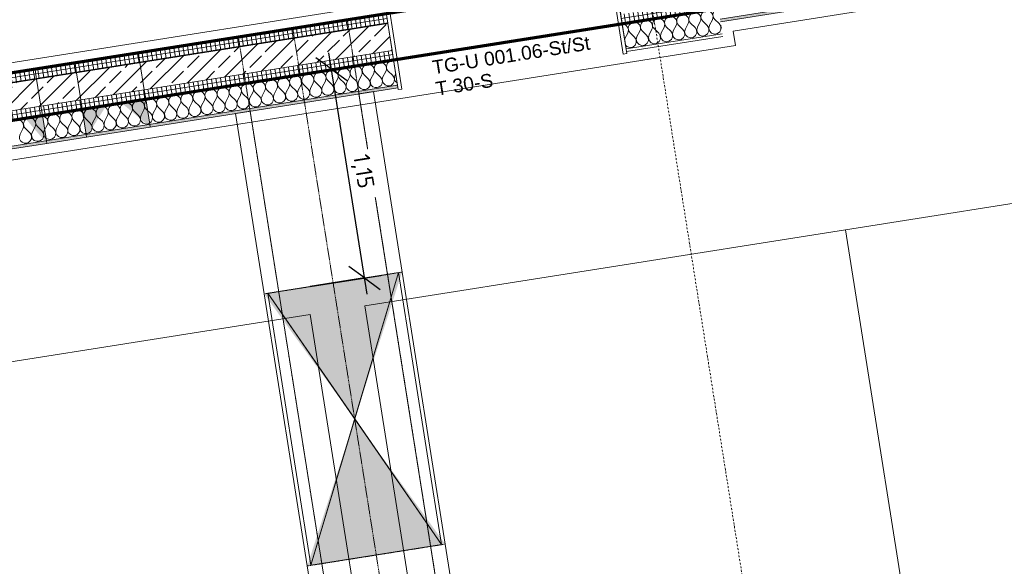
# Model space of a CAD drawing. Header units: millimetres. Extents: x 1523 to 74423, y -42059 to 10268.
# Tile 62 of 77: x 55387 to 60747, y -22700 to -19723. Entities that reach past the tile are written whole.
import ezdxf

# ---------------------------------------------------------------- set-up
doc = ezdxf.new("R2010")
doc.units = ezdxf.units.MM
for name, pattern in [('CAx_nichtHalbton', [20001.0584, 10000, -0.5292, 10000, -0.5292]), ('IMPORT-STRICHPUNKT _7_', [20, 10, -5, 0, -5]), ('IMPORT-VERDECKT _8_', [7.5, 5, -2.5]), ('Verdeckt 2x', [3.572, 2.3813, -1.1907])]:
    doc.linetypes.add(name, pattern=pattern)
for name, color, linetype, lineweight, true_color in [('50 A--Möblierung', 7, 'Continuous', 13, 0x656565), ('90 A--Achsraster _1_50_', 7, 'IMPORT-STRICHPUNKT _7_', 13, 0x656565), ('97 A--Etiketten _ Deckensprung', 7, 'Continuous', 13, 0x656565), ('AD', 1, 'Continuous', 13, 0xff0000), ('Neubau_10 A--Wand innen _tragend_', 7, 'Continuous', 13, 0x656565), ('Neubau_10 VSI--Wärmeschutz _veritkal_', 7, 'Continuous', 13, 0x656565), ('Neubau_20 A--Gründungsbelag', 7, 'Continuous', 13, 0x656565), ('Neubau_20 A--Träger _ Deckenkonstruktion', 7, 'IMPORT-VERDECKT _8_', 13, 0x656565), ('Sockelbeschichtung Sprühnebel', 7, 'Continuous', 13, 0x656565), ('Xref_706_5_--_ÜP_-1_000_16_Übersichtsplan UG_IFC 2025_01_13_dwg', 7, 'Continuous', 13, 0x767676), ('XX', 7, 'Continuous', 18, 0x804040)]:
    doc.layers.add(name, color=color, linetype=linetype, lineweight=lineweight, true_color=true_color)
for name, color, linetype, lineweight in [('AD_Detail', 7, 'Continuous', 13), ('Ax-50_BM-Bem', 7, 'Continuous', 9), ('Ax_BM-Bem', 7, 'Continuous', 9), ('GB_HLS-OBJ', 7, 'Continuous', 18)]:
    doc.layers.add(name, color=color, linetype=linetype, lineweight=lineweight)
doc.styles.add('Arial', font='arial.ttf', dxfattribs={"height": 75})
doc.styles.add('ISOCPEUR_2', font='isocpeur.ttf', dxfattribs={"height": 90})
doc.dimstyles.new('KI_1_8_mm_Isocpeur__cm_m__Aufrundung_auf_5_mm_ELT_Gesamtbemaßung_1', dxfattribs={"dimscale": 304.8, "dimtxt": 89.638306, "dimasz": 0.492126, "dimexe": 0.295276, "dimexo": 0.0625, "dimgap": 0.049213, "dimtad": 1, "dimlfac": 0.001, "dimrnd": 0.005, "dimzin": 0, "dimdsep": 46, "dimtxsty": 'ISOCPEUR_2', "dimblk1": 'OBLIQUE', "dimblk2": 'OBLIQUE', "dimsah": 1, "dimcen": 0.09, "dimdle": 0.295276, "dimadec": 0, "dimazin": 0, "dimtfac": 1, "dimtdec": 4, "dimtix": 1, "dimtmove": 0, "dimatfit": 3, "dimfxl": 0.984252, "dimfxlon": 1, "dimtvp": 1, "dimtfill": 1, "dimtolj": 1, "dimtzin": 0, "dimlwd": 25, "dimlwe": 25, "dimarcsym": 2})
pattern_1 = [(86.336, (0, 0), (-86.42598, 5.53439), [0, -50]), (86.336, (-41.615, 27.72), (-86.42598, 5.53439), [0, -50])]
pattern_2 = [(95.336, (0, 0), (24.8916616, 2.324905), []), (185.336, (0, 0), (-2.324905, 24.8916616), [])]

# ---------------------------------------------------------------- blocks, each defined once
blk = doc.blocks.new('SuD_WD_RB Allgemein - SuD_WD_RB Allgemein-38426186-SuD_-1UG gesamt Plot  - Blatt 1')
at = {"layer": 'AD', "lineweight": 18}
blk.add_hatch(color=256, dxfattribs=at).paths.add_polyline_path([(-360, 0), (-720.1, -750), (0, -750), (-178.5, -378.1)])
at = {"layer": 'AD_Detail', "lineweight": 18, "true_color": 0xff0000}
blk.add_hatch(color=1, dxfattribs=at).paths.add_polyline_path([(0, 750), (-720.1, 750), (-360, 0)])
at = {"layer": 'AD', "color": 7}
for p, q in [((-720.1, -750), (0, 750)), ((-720.1, 750), (0, -750)), ((-720.1, -750), (-720.1, 750)), ((-720.1, 750), (0, 750)), ((0, 750), (0, -750)), ((0, -750), (-720.1, -750))]:
    blk.add_line(p, q, dxfattribs=at)
at = {"layer": 'AD_Detail'}
for p, q in [((0, 750), (-720.1, 750)), ((-720.1, 750), (-360, 0)), ((-360, 0), (0, 750)), ((-360, 0), (-720.1, -750)), ((0, -750), (-360, 0)), ((-720.1, -750), (0, -750))]:
    blk.add_line(p, q, dxfattribs=at)
blk = doc.blocks.new('Xref_706_5_--_ÜP_-1_000_11_Übersichtsplan UG_IFC 2024_09_30_dwg__X303-41959873-SuD_-1UG gesamt Plot  - Blatt 1')
at = {"layer": 'Neubau_10 A--Wand innen _tragend_', "color": 9, "true_color": 0xcbcbcb}
for p, q in [((12086.8, -72656.1), (12061.1, -72677.3)), ((12086.2, -72642.8), (12079.6, -72638.3)), ((12089.3, -72709.4), (12061.7, -72690.7)), ((12089.9, -72722.7), (12064.2, -72743.9)), ((12092.4, -72776), (12064.8, -72757.2)), ((12093, -72789.3), (12067.3, -72810.5)), ((12095.5, -72842.6), (12067.9, -72823.8)), ((12096.1, -72855.9), (12070.4, -72877.1)), ((12098.6, -72909.2), (12071, -72890.4)), ((12099.2, -72922.5), (12073.5, -72943.7)), ((12101.7, -72975.8), (12074.1, -72957)), ((12102.3, -72989.1), (12076.6, -73010.3)), ((12104.8, -73042.4), (12077.2, -73023.6)), ((12105.4, -73055.7), (12079.7, -73076.9)), ((12107.9, -73109), (12080.3, -73090.2)), ((12108.5, -73122.3), (12082.8, -73143.5)), ((12111, -73175.5), (12083.4, -73156.8)), ((12111.6, -73188.9), (12085.9, -73210.1)), ((12114.1, -73242.1), (12086.5, -73223.4)), ((12114.7, -73255.5), (12089, -73276.7)), ((12117.2, -73308.7), (12089.6, -73290)), ((12117.8, -73322.1), (12092.1, -73343.3)), ((12120.3, -73375.3), (12092.8, -73356.6)), ((12120.9, -73388.7), (12095.2, -73409.9)), ((12123.4, -73441.9), (12095.9, -73423.2)), ((12124, -73455.2), (12098.3, -73476.5)), ((12126.5, -73508.5), (12099, -73489.8)), ((12127.1, -73521.8), (12101.4, -73543.1)), ((12129.6, -73575.1), (12102.1, -73556.4)), ((12130.3, -73588.4), (12104.5, -73609.7)), ((12132.7, -73641.7), (12105.2, -73623)), ((12133.4, -73655), (12107.6, -73676.2)), ((12135.8, -73708.3), (12108.3, -73689.6)), ((12136.5, -73721.6), (12110.8, -73742.8)), ((12138.9, -73774.9), (12111.4, -73756.2)), ((12139.6, -73788.2), (12113.9, -73809.4)), ((12142, -73841.5), (12114.5, -73822.8)), ((12142.7, -73854.8), (12117, -73876)), ((12145.1, -73908.1), (12117.6, -73889.3)), ((12145.8, -73921.4), (12120.1, -73942.6)), ((12148.3, -73974.7), (12120.7, -73955.9)), ((12148.9, -73988), (12123.2, -74009.2)), ((12151.4, -74041.3), (12123.8, -74022.5)), ((12152, -74054.6), (12126.3, -74075.8)), ((12154.5, -74107.9), (12126.9, -74089.1)), ((12155.1, -74121.2), (12129.4, -74142.4)), ((12157.6, -74174.5), (12130, -74155.7)), ((12158.2, -74187.8), (12132.5, -74209)), ((12160.7, -74241.1), (12133.1, -74222.3)), ((12161.3, -74254.4), (12135.6, -74275.6)), ((12163.8, -74307.7), (12136.2, -74288.9)), ((12164.4, -74321), (12138.7, -74342.2)), ((12166.9, -74374.2), (12139.3, -74355.5)), ((12167.5, -74387.6), (12141.8, -74408.8)), ((12170, -74440.8), (12142.4, -74422.1)), ((12170.6, -74454.2), (12144.9, -74475.4)), ((12173.1, -74507.4), (12145.5, -74488.7)), ((12173.7, -74520.8), (12148, -74542)), ((12176.2, -74574), (12148.6, -74555.3)), ((12176.8, -74587.3), (12151.1, -74608.6)), ((12179.3, -74640.6), (12151.7, -74621.9)), ((12179.9, -74653.9), (12154.2, -74675.2)), ((12182.4, -74707.2), (12154.8, -74688.5))]:
    blk.add_line(p, q, dxfattribs=at)
for centre, start, end in [((12039.9, -72651.6), 162.589, 182.6681), ((12039.9, -72651.6), 182.6681, 309.538), ((12104.9, -72615.2), 235.7982, 321.6208), ((12108, -72681.8), 235.7982, 129.538), ((12043, -72718.2), 55.7982, 182.6681), ((12043, -72718.2), 182.6681, 309.538), ((12111.1, -72748.4), 235.7982, 129.538), ((12046.1, -72784.8), 55.7982, 182.6681), ((12046.1, -72784.8), 182.6681, 309.538), ((12114.2, -72815), 235.7982, 129.538), ((12049.2, -72851.4), 55.7982, 182.6681), ((12049.2, -72851.4), 182.6681, 309.538), ((12052.3, -72918), 55.7982, 182.6681), ((12117.3, -72881.6), 235.7982, 129.538), ((12052.3, -72918), 182.6681, 309.538), ((12120.4, -72948.2), 235.7982, 129.538), ((12055.4, -72984.6), 55.7982, 182.6681), ((12055.4, -72984.6), 182.6681, 309.538), ((12123.5, -73014.8), 235.7982, 129.538), ((12058.5, -73051.2), 55.7982, 182.6681), ((12058.5, -73051.2), 182.6681, 309.538), ((12126.6, -73081.4), 235.7982, 129.538), ((12061.6, -73117.8), 55.7982, 182.6681), ((12061.6, -73117.8), 182.6681, 309.538), ((12064.7, -73184.4), 55.7982, 182.6681), ((12129.7, -73148), 235.7982, 129.538), ((12064.7, -73184.4), 182.6681, 309.538), ((12067.8, -73251), 55.7982, 182.6681), ((12132.9, -73214.6), 235.7982, 129.538), ((12067.8, -73251), 182.6681, 309.538), ((12136, -73281.2), 235.7982, 129.538), ((12070.9, -73317.6), 55.7982, 182.6681), ((12070.9, -73317.6), 182.6681, 309.538), ((12139.1, -73347.8), 235.7982, 129.538), ((12074, -73384.2), 55.7982, 182.6681), ((12074, -73384.2), 182.6681, 309.538), ((12077.1, -73450.8), 55.7982, 182.6681), ((12142.2, -73414.4), 235.7982, 129.538), ((12077.1, -73450.8), 182.6681, 309.538), ((12080.2, -73517.4), 55.7982, 182.6681), ((12145.3, -73481), 235.7982, 129.538), ((12080.2, -73517.4), 182.6681, 309.538), ((12148.4, -73547.5), 235.7982, 129.538), ((12083.3, -73583.9), 55.7982, 182.6681), ((12083.3, -73583.9), 182.6681, 309.538), ((12151.5, -73614.1), 235.7982, 129.538), ((12086.4, -73650.5), 55.7982, 182.6681), ((12086.4, -73650.5), 182.6681, 309.538), ((12089.5, -73717.1), 55.7982, 182.6681), ((12154.6, -73680.7), 235.7982, 129.538), ((12089.5, -73717.1), 182.6681, 309.538), ((12092.6, -73783.7), 55.7982, 182.6681), ((12157.7, -73747.3), 235.7982, 129.538), ((12092.6, -73783.7), 182.6681, 309.538), ((12160.8, -73813.9), 235.7982, 129.538), ((12095.7, -73850.3), 55.7982, 182.6681), ((12095.7, -73850.3), 182.6681, 309.538), ((12163.9, -73880.5), 235.7982, 129.538), ((12098.8, -73916.9), 55.7982, 182.6681), ((12167, -73947.1), 235.7982, 129.538), ((12098.8, -73916.9), 182.6681, 309.538), ((12101.9, -73983.5), 55.7982, 182.6681), ((12101.9, -73983.5), 182.6681, 309.538), ((12105, -74050.1), 55.7982, 182.6681), ((12170.1, -74013.7), 235.7982, 129.538), ((12105, -74050.1), 182.6681, 309.538), ((12173.2, -74080.3), 235.7982, 129.538), ((12108.2, -74116.7), 55.7982, 182.6681), ((12108.2, -74116.7), 182.6681, 309.538), ((12176.3, -74146.9), 235.7982, 129.538), ((12111.3, -74183.3), 55.7982, 182.6681), ((12179.4, -74213.5), 235.7982, 129.538), ((12111.3, -74183.3), 182.6681, 309.538), ((12114.4, -74249.9), 55.7982, 182.6681), ((12114.4, -74249.9), 182.6681, 309.538), ((12117.5, -74316.5), 55.7982, 182.6681), ((12182.5, -74280.1), 235.7982, 129.538), ((12117.5, -74316.5), 182.6681, 309.538), ((12185.6, -74346.7), 235.7982, 129.538), ((12120.6, -74383.1), 55.7982, 182.6681), ((12120.6, -74383.1), 182.6681, 309.538), ((12188.7, -74413.3), 235.7982, 129.538), ((12123.7, -74449.7), 55.7982, 182.6681), ((12191.8, -74479.9), 235.7982, 129.538), ((12123.7, -74449.7), 182.6681, 309.538), ((12126.8, -74516.3), 55.7982, 182.6681), ((12126.8, -74516.3), 182.6681, 309.538), ((12129.9, -74582.9), 55.7982, 182.6681), ((12194.9, -74546.5), 235.7982, 129.538), ((12129.9, -74582.9), 182.6681, 309.538), ((12198, -74613.1), 235.7982, 129.538), ((12133, -74649.5), 55.7982, 182.6681), ((12133, -74649.5), 182.6681, 309.538), ((12201.1, -74679.7), 235.7982, 129.538), ((12136.1, -74716.1), 55.7982, 182.6681)]:
    blk.add_arc(centre, 33.3, start, end, dxfattribs=at)
blk = doc.blocks.new('Xref_706_5_--_ÜP_-1_000_11_Übersichtsplan UG_IFC 2024_09_30_dwg__X304-41959874-SuD_-1UG gesamt Plot  - Blatt 1')
at = {"layer": 'Neubau_10 A--Wand innen _tragend_', "color": 9, "true_color": 0xcbcbcb, "flags": 128}
for points in [[(11922.9, -70853.7), (11922.8, -70855.1), (11924.5, -70864.2), (11928.6, -70872.4), (11934.8, -70879.2), (11942.6, -70884.1), (11951.4, -70886.6), (11960.6, -70886.6), (11969.5, -70884.1), (11977.3, -70879.3)], [(11995.9, -71278.8), (11988.1, -71283.7), (11979.2, -71286.2), (11970, -71286.1), (11961.2, -71283.6), (11953.4, -71278.8), (11947.2, -71272), (11943.1, -71263.7), (11941.4, -71254.7), (11942.3, -71245.5), (11945.6, -71237), (11951.1, -71229.6), (11958.4, -71224.1), (11967, -71220.7), (11976.2, -71219.8), (11985.2, -71221.5), (11993.4, -71225.6), (12021, -71244.3), (12036.3, -71249.9), (12052.3, -71247.6), (12065.4, -71238), (12072.4, -71223.3), (12071.7, -71207.1), (12063.3, -71193.2), (12049.4, -71184.8), (12033.2, -71184.1), (12018.5, -71191), (11992.8, -71212.3), (11985, -71217.1), (11976.1, -71219.6), (11966.9, -71219.6), (11958.1, -71217), (11950.3, -71212.2), (11944.1, -71205.4), (11940, -71197.1), (11938.3, -71188.1), (11939.1, -71178.9), (11942.5, -71170.4), (11948, -71163), (11955.3, -71157.5), (11963.9, -71154.1), (11973, -71153.2), (11982.1, -71154.9), (11990.3, -71159), (12017.9, -71177.7), (12033.2, -71183.3), (12049.2, -71181), (12062.3, -71171.4), (12069.3, -71156.8), (12068.6, -71140.5), (12060.2, -71126.6), (12046.3, -71118.2), (12030.1, -71117.5), (12015.4, -71124.4), (11989.7, -71145.7), (11981.9, -71150.5), (11973, -71153), (11963.8, -71153), (11955, -71150.4), (11947.2, -71145.6), (11941, -71138.8), (11936.9, -71130.5), (11935.2, -71121.5), (11936, -71112.3), (11939.4, -71103.8), (11944.9, -71096.4), (11952.2, -71090.9), (11960.8, -71087.5), (11969.9, -71086.7), (11979, -71088.3), (11987.2, -71092.4), (12014.8, -71111.1), (12030.1, -71116.7), (12046.1, -71114.4), (12059.2, -71104.8), (12066.2, -71090.2), (12065.5, -71073.9), (12057.1, -71060), (12043.2, -71051.7), (12027, -71050.9), (12012.3, -71057.8), (11986.6, -71079.1), (11978.8, -71083.9), (11969.9, -71086.4), (11960.7, -71086.4), (11951.9, -71083.8), (11944.1, -71079), (11937.9, -71072.2), (11933.8, -71064), (11932.1, -71054.9), (11932.9, -71045.8), (11936.3, -71037.2), (11941.8, -71029.8), (11949.1, -71024.3), (11957.7, -71020.9), (11966.8, -71020.1), (11975.9, -71021.7), (11984.1, -71025.8), (12011.7, -71044.5), (12027, -71050.1), (12043, -71047.8), (12056.1, -71038.2), (12063.1, -71023.6), (12062.4, -71007.3), (12054, -70993.4), (12040.1, -70985.1), (12023.9, -70984.3), (12009.2, -70991.3), (11983.5, -71012.5), (11975.7, -71017.3), (11966.8, -71019.8), (11957.6, -71019.8), (11948.8, -71017.2), (11941, -71012.4), (11934.8, -71005.6), (11930.7, -70997.4), (11929, -70988.3), (11929.8, -70979.2), (11933.2, -70970.6), (11938.7, -70963.2), (11946, -70957.7), (11954.6, -70954.3), (11963.7, -70953.5), (11972.8, -70955.1), (11981, -70959.2), (12008.6, -70977.9), (12023.8, -70983.5), (12039.9, -70981.2), (12053, -70971.6), (12060, -70957), (12059.3, -70940.8), (12050.9, -70926.8), (12037, -70918.5), (12020.8, -70917.7), (12006.1, -70924.7), (11980.4, -70945.9), (11972.6, -70950.7), (11963.7, -70953.2), (11954.5, -70953.2), (11945.7, -70950.6), (11937.9, -70945.8), (11931.7, -70939), (11927.6, -70930.8), (11925.9, -70921.7), (11926.7, -70912.6), (11930, -70904), (11935.6, -70896.6), (11942.9, -70891.1), (11951.5, -70887.7), (11960.6, -70886.9), (11969.7, -70888.5), (11977.9, -70892.6), (12005.5, -70911.3), (12020.7, -70916.9), (12036.8, -70914.6), (12049.9, -70905), (12056.9, -70890.4), (12056.1, -70874.2), (12047.8, -70860.2), (12033.9, -70851.9), (12017.7, -70851.1), (12003, -70858.1), (11977.3, -70879.3)], [(12015.1, -70849.4), (12017.6, -70850.3), (12028.8, -70848.7)], [(12062.7, -71377.7), (12071.6, -71371.2), (12078.6, -71356.5), (12077.9, -71340.3), (12069.5, -71326.4), (12055.6, -71318), (12039.4, -71317.2), (12024.7, -71324.2), (11999, -71345.4), (11991.2, -71350.3), (11982.3, -71352.8), (11973.1, -71352.7), (11964.3, -71350.2), (11956.5, -71345.4), (11950.3, -71338.6), (11946.2, -71330.3), (11944.5, -71321.3), (11945.4, -71312.1), (11948.7, -71303.6), (11954.2, -71296.2), (11961.5, -71290.6), (11970.1, -71287.3), (11979.3, -71286.4), (11988.3, -71288.1), (11996.5, -71292.2), (12024.1, -71310.9), (12039.4, -71316.5), (12055.4, -71314.2), (12068.5, -71304.6), (12075.5, -71289.9), (12074.8, -71273.7), (12066.4, -71259.8), (12052.5, -71251.4), (12036.3, -71250.7), (12021.6, -71257.6), (11995.9, -71278.8)], [(12031.8, -71379.2), (12027.2, -71377.5), (11999.7, -71358.8), (11991.4, -71354.7), (11982.4, -71353), (11973.2, -71353.9), (11964.6, -71357.2), (11957.3, -71362.8), (11951.8, -71370.1), (11948.5, -71378.7), (11948.1, -71383.1)]]:
    blk.add_lwpolyline(points, dxfattribs=at)
blk = doc.blocks.new('Xref_706_5_--_ÜP_-1_000_11_Übersichtsplan UG_IFC 2024_09_30_dwg_Tür Ol 1-Fl 27_2-41959622-SuD_-1UG gesamt Plot  - Blatt 1')
at = {"layer": 'Neubau_10 A--Wand innen _tragend_', "color": 9, "true_color": 0xcbcbcb}
blk.add_line((610, 10), (610, 1230), dxfattribs=at)
at = {"layer": 'Neubau_10 A--Wand innen _tragend_', "color": 9, "true_color": 0xcbcbcb, "flags": 128}
for points in [[(-630, -415), (-610, -415), (-610, 10), (-630, 10)], [(-630, -405), (-630, -390), (-630, -250), (-630, -200), (-630, -50), (-630, 0), (-630, -50), (-630, -200), (-630, -250), (-630, -390)], [(630, -415), (610, -415), (610, 10), (630, 10)], [(630, -405), (630, -390), (630, -250), (630, -200), (630, -50), (630, 0), (630, -50), (630, -200), (630, -250), (630, -390)]]:
    blk.add_lwpolyline(points, close=True, dxfattribs=at)
at = {"layer": 'Neubau_10 A--Wand innen _tragend_', "color": 9, "true_color": 0xcbcbcb}
blk.add_arc((610, 10), 1220, 90, 180, dxfattribs=at)
blk = doc.blocks.new('Xref_706_5_--_ÜP_-1_000_11_Übersichtsplan UG_IFC 2024_09_30_dwg_Standard-Rastermarker_7-V4-SuD_-1UG gesamt Plot  - Blatt 1')
at = {"layer": '90 A--Achsraster _1_50_', "color": 9, "true_color": 0xcbcbcb}
blk.add_line((0, 0), (53642.7, 0), dxfattribs=at)
blk = doc.blocks.new('Xref_706_5_--_ÜP_-1_000_11_Übersichtsplan UG_IFC 2024_09_30_dwg_Standard-Rastermarker_12-V7-SuD_-1UG gesamt Plot  - Blatt 1')
at = {"layer": '90 A--Achsraster _1_50_', "color": 9, "true_color": 0xcbcbcb}
blk.add_line((0, 0), (28500, 0), dxfattribs=at)
blk = doc.blocks.new('Xref_706_5_--_ÜP_-1_000_16_Übersichtsplan UG_IFC 2025_01_13_dwg-35469238-SuD_-1UG gesamt Plot  - Blatt 1')
at = {"layer": 'Neubau_10 A--Wand innen _tragend_', "true_color": 0xcbcbcb}
h = blk.add_hatch(dxfattribs=at)
h.set_pattern_fill('FP_12', color=9, style=0, pattern_type=2)
h.set_pattern_definition(pattern_1)
h.paths.add_polyline_path([(15279.5, -70215.2), (14407.6, -60880.8), (14392.6, -60882.2), (15264.5, -70216.6)])
h = blk.add_hatch(dxfattribs=at)
h.set_pattern_fill('FP_12', color=9, style=0, pattern_type=2)
h.set_pattern_definition(pattern_1)
h.paths.add_polyline_path([(15408.4, -70735.5), (15359.1, -70207.8), (15344.2, -70209.1), (15393.5, -70736.9), (15394.9, -70736.7)])
h = blk.add_hatch(dxfattribs=at)
h.set_pattern_fill('FP_11', color=9, style=0, pattern_type=2)
h.set_pattern_definition(pattern_2)
h.paths.add_polyline_path([(15254.1, -70749.9), (15204.8, -70222.2), (15155, -70226.8), (15204.3, -70754.5)])
h = blk.add_hatch(dxfattribs=at)
h.set_pattern_fill('FP_11', color=9, style=0, pattern_type=2)
h.set_pattern_definition(pattern_2)
h.paths.add_polyline_path([(15810.6, -78858.3), (15172.1, -72023), (15122.3, -72027.7), (15760.8, -78862.9), (15768.7, -78862.2)])
h = blk.add_hatch(dxfattribs=at)
h.set_pattern_fill('FP_5', color=9, style=0, pattern_type=2)
h.set_pattern_definition([(131.336, (0, 0), (90.10192, 79.25683), []), (131.336, (-45.05, -39.63), (90.10192, 79.25683), [90, -30])])
h.paths.add_polyline_path([(15959.9, -78844.3), (15321.5, -72009.1), (15172.1, -72023), (15810.6, -78858.3)])
h = blk.add_hatch(dxfattribs=at)
h.set_pattern_fill('FP_11', color=9, style=0, pattern_type=2)
h.set_pattern_definition(pattern_2)
h.paths.add_polyline_path([(16009.7, -78839.7), (15371.3, -72004.4), (15321.5, -72009.1), (15959.9, -78844.3)])
h = blk.add_hatch(dxfattribs=at)
h.set_pattern_fill('FP_12', color=9, style=0, pattern_type=2)
h.set_pattern_definition(pattern_1)
h.paths.add_polyline_path([(16164, -78825.2), (15525.6, -71990), (15510.7, -71991.4), (16149.1, -78826.6), (16156.2, -78826)])
at = {"layer": 'Neubau_10 A--Wand innen _tragend_', "true_color": 0xededed}
for points in [[(15638.9, -73364.3), (15637.7, -73351.4), (15498.3, -73364.4), (15510.8, -73497.8)], [(15670.2, -73699.9), (15669, -73687), (15518.4, -73579.5), (15530.8, -73712.9)], [(15691.5, -73927.7), (15690.7, -73918.5), (15551.3, -73931.5), (15560.2, -74026.7)]]:
    blk.add_hatch(color=7, dxfattribs=at).paths.add_polyline_path(points)
at = {"layer": 'Neubau_20 A--Träger _ Deckenkonstruktion', "linetype": 'Continuous', "true_color": 0xededed}
blk.add_hatch(color=7, dxfattribs=at).paths.add_polyline_path([(18093, -72649.1), (18022.3, -71892.4), (17329.4, -72328.9), (18023.7, -71912.1), (18090.6, -72629.1), (17310.9, -72340.5), (18032.9, -72625.4)])
h = blk.add_hatch(color=7, dxfattribs=at)
h.paths.add_polyline_path([(17310.9, -72340.5), (17310.4, -72340.3), (16597.6, -72768.4), (16599.5, -72788.6), (17310.4, -72340.8)])
h.paths.add_polyline_path([(17309.3, -72339.8), (16528.8, -72031.9), (16530.7, -72051.6), (16596.2, -72075.9)])
at = {"layer": '50 A--Möblierung', "color": 9, "true_color": 0xcbcbcb, "flags": 128}
for points in [[(21929.3, -69096.9), (21682.8, -66458.4), (16206.7, -66969.9), (16453.1, -69608.4)], [(22175.7, -71735.4), (21929.3, -69096.9), (16453.1, -69608.4), (16699.6, -72246.9)], [(22450.1, -74672.6), (22203.6, -72034.1), (16727.5, -72545.6), (16973.9, -75184.1)]]:
    blk.add_lwpolyline(points, close=True, dxfattribs=at)
at = {"layer": '97 A--Etiketten _ Deckensprung', "color": 9, "true_color": 0xcbcbcb, "flags": 128}
blk.add_lwpolyline([(9841, -66560.1), (13066.9, -66258.8), (13030.7, -65870.5), (14285.2, -65753.3), (14321.5, -66141.6), (14570.4, -66118.4), (15818.9, -79485.2), (16207.2, -79448.9), (16324.4, -80703.5), (15936.1, -80739.7), (15993.3, -81352.1), (23435.9, -80656.9), (23399.6, -80268.6), (24654.2, -80151.4), (24690.4, -80539.7), (29733.5, -80068.7)], dxfattribs=at)
at = {"layer": 'Neubau_10 A--Wand innen _tragend_', "color": 9, "true_color": 0xcbcbcb}
blk.add_line((15393.5, -70736.9), (15344.2, -70209.1), dxfattribs=at)
at = {"layer": 'Neubau_10 A--Wand innen _tragend_', "color": 9, "true_color": 0xcbcbcb, "flags": 128}
for points in [[(15264.5, -70216.6), (14392.6, -60882.2), (14084, -60911.1), (14955.9, -70245.4), (15005.2, -70773.1), (15408.4, -70735.5), (15359.1, -70207.8)], [(15254.1, -70749.9), (15204.8, -70222.2), (14332.9, -60887.8), (14331.5, -60872.9), (14406.2, -60865.9), (14407.6, -60880.8), (15279.5, -70215.2)], [(15249.4, -73387.7), (15122.3, -72027.7), (15525.6, -71990), (15652.6, -73350), (15685.2, -73698.5), (15670.2, -73699.9), (15530.8, -73712.9), (15481.1, -73717.6), (15331.7, -73731.5), (15281.9, -73736.2), (15302.3, -73954.7)], [(16092.8, -81880.1), (16043.1, -81347.4), (15810.6, -78858.3), (15172.1, -72023)], [(16292, -81861.5), (16242.2, -81328.8), (16192.4, -81333.5), (15959.9, -78844.3), (15321.5, -72009.1)], [(16242.2, -81328.8), (16009.7, -78839.7), (15371.3, -72004.4)], [(16431.4, -81848.5), (16381.6, -81315.8), (16149.1, -78826.6), (15510.7, -71991.4)], [(15652.6, -73350), (15637.7, -73351.4), (15498.3, -73364.4), (15448.5, -73369.1), (15299.2, -73383), (15249.4, -73387.7), (15281.9, -73736.2)], [(15422.7, -75243.8), (15325.6, -74203.6), (15375.4, -74199), (15524.7, -74185), (15574.5, -74180.4), (15713.9, -74167.4), (15728.8, -74166), (15705.6, -73917.1), (15685.2, -73698.5)], [(15705.6, -73917.1), (15690.7, -73918.5), (15551.3, -73931.5), (15501.5, -73936.1), (15352.1, -73950.1), (15302.3, -73954.7), (15325.6, -74203.6)]]:
    blk.add_lwpolyline(points, dxfattribs=at)
at = {"layer": 'Neubau_10 VSI--Wärmeschutz _veritkal_', "color": 9, "true_color": 0xcbcbcb, "flags": 128}
for points in [[(16528.8, -72031.9), (15538.1, -72124.4), (15545.6, -72204.1), (28185.3, -71023.4), (27720.6, -66045.1), (14986, -67234.6), (14993.4, -67314.2), (16078.8, -67212.8), (17572.3, -67073.3), (27648.3, -66132.2), (28098.2, -70951.2), (18022.3, -71892.4), (16528.8, -72031.9)], [(28347.7, -73619.6), (28552.4, -75810.5), (28598.9, -76308.3), (28619.3, -76526.9), (25173.6, -76848.8), (24526.4, -76909.2), (18941.4, -77430.9), (16800.7, -77630.9), (16059, -77700.1), (16066.4, -77779.8), (28706.4, -76599.1), (28678.5, -76300.9), (28632, -75803), (28427.4, -73612.1), (28297.2, -72218.2), (28241.4, -71620.8), (15601.4, -72801.5), (15608.8, -72881.1), (16599.5, -72788.6), (18093, -72649.1), (28169.2, -71707.9), (28217.5, -72225.6), (28347.7, -73619.6)]]:
    blk.add_lwpolyline(points, dxfattribs=at)
at = {"layer": 'Neubau_20 A--Gründungsbelag', "color": 9, "true_color": 0xcbcbcb, "flags": 128}
blk.add_lwpolyline([(13969.1, -56992.6), (15254.1, -70749.9), (15005.2, -70773.1), (15122.3, -72027.7), (15371.3, -72004.4), (16703.5, -86267.3), (16454.6, -86290.6), (16641.5, -88291.9), (16890.4, -88268.6), (16916.5, -88547.4), (22193.5, -88054.5), (22437.6, -90668.1), (22188.7, -90691.4), (22375.7, -92692.7), (22624.6, -92669.4), (23571.2, -102803.9)], dxfattribs=at)
blk.add_lwpolyline([(11330.1, -79276.8), (15760.8, -78862.9), (14993.5, -70648.7), (10562.8, -71062.5)], close=True, dxfattribs=at)
at = {"layer": 'Neubau_20 A--Träger _ Deckenkonstruktion', "color": 9, "true_color": 0xcbcbcb}
blk.add_line((15170.2, -72540.4), (28213.5, -71322.1), dxfattribs=at)
at = {"layer": 'Neubau_20 A--Träger _ Deckenkonstruktion', "color": 9, "true_color": 0xcbcbcb, "flags": 128}
blk.add_lwpolyline([(28185.6, -71023.4), (15142.3, -72241.7), (15198.1, -72839.1), (28241.4, -71620.8)], close=True, dxfattribs=at)
for points in [[(18093, -72649.1), (18085.6, -72569.4), (18029.8, -71972), (18022.3, -71892.4)], [(16528.8, -72031.9), (16536.3, -72111.5), (16592.1, -72708.9), (16599.5, -72788.6)]]:
    blk.add_lwpolyline(points, dxfattribs=at)
at = {"layer": 'Sockelbeschichtung Sprühnebel', "color": 9, "true_color": 0xcbcbcb, "flags": 128}
for points in [[(22552.8, -95234.7), (21913.7, -88392), (16636.6, -88884.9), (13655.8, -56972.6)], [(14105.5, -57001.4), (15333.6, -70149.9), (15413.3, -70142.4), (17110.5, -88313.3), (22387.6, -87820.4), (23085.7, -95294.5), (22931.4, -95308.9), (23637.6, -102869.5), (23263.1, -102839), (23043.5, -100488.1)]]:
    blk.add_lwpolyline(points, dxfattribs=at)
for name, p, rotation in [('Xref_706_5_--_ÜP_-1_000_11_Übersichtsplan UG_IFC 2024_09_30_dwg_Standard-Rastermarker_7-V4-SuD_-1UG gesamt Plot  - Blatt 1', (18705.3, -110386.7), 95.33628353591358), ('Xref_706_5_--_ÜP_-1_000_11_Übersichtsplan UG_IFC 2024_09_30_dwg_Standard-Rastermarker_12-V7-SuD_-1UG gesamt Plot  - Blatt 1', (31644.5, -69043.1), 185.3362835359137), ('Xref_706_5_--_ÜP_-1_000_11_Übersichtsplan UG_IFC 2024_09_30_dwg__X304-41959874-SuD_-1UG gesamt Plot  - Blatt 1', (0, 0), 2.668141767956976), ('Xref_706_5_--_ÜP_-1_000_11_Übersichtsplan UG_IFC 2024_09_30_dwg_Tür Ol 1-Fl 27_2-41959622-SuD_-1UG gesamt Plot  - Blatt 1', (15063.8, -71400.4), 95.33628353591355), ('Xref_706_5_--_ÜP_-1_000_11_Übersichtsplan UG_IFC 2024_09_30_dwg__X303-41959873-SuD_-1UG gesamt Plot  - Blatt 1', (0, 0), 2.668141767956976)]:
    blk.add_blockref(name, p, dxfattribs=dict(rotation=rotation))
at = {"layer": 'Neubau_10 A--Wand innen _tragend_', "char_height": 75, "attachment_point": 1, "rotation": 95.3363, "line_spacing_factor": 0.941778, "style": 'Arial'}
for s, insert, width in [('TG-U 001.06-St/St', (15390.3, -71799.4), 1036.66), ('T 30-S', (15507.6, -71788.4), 375.548)]:
    blk.add_mtext(s, dxfattribs=dict(at, insert=insert, width=width))
blk = doc.blocks.new('DIMBLOCK14-SuD_-1UG gesamt Plot  - Blatt 1')
at = {"layer": 'Ax-50_BM-Bem', "lineweight": 25}
for p, q in [((57084.2, -19992.7), (56998.4, -19930.4)), ((57278.3, -21218.6), (57070.1, -19903.8)), ((56787.9, -20039.6), (57173.1, -19978.6)), ((57084.2, -19992.7), (56787.9, -20039.6)), ((57084.2, -19992.7), (57170, -20055.1)), ((56968, -21176.7), (57353.2, -21115.7)), ((57264.3, -21129.7), (57178.5, -21067.4)), ((57264.3, -21129.7), (56968, -21176.7)), ((57264.3, -21129.7), (57350.1, -21192.1))]:
    blk.add_line(p, q, dxfattribs=at)
at = {"layer": 'Ax-50_BM-Bem', "color": 0, "lineweight": 25, "insert": (57290.8, -20449.7), "char_height": 90, "width": 220.506, "attachment_point": 1, "rotation": 279, "line_spacing_factor": 1.149209, "style": 'ISOCPEUR_2', "bg_fill": 3, "box_fill_scale": 1.25, "bg_fill_color": 256, "bg_fill_true_color": 13158600, "bg_fill_transparency": 0}
blk.add_mtext('1,15', dxfattribs=at)
blk = doc.blocks.new('_Oblique')
at = {"color": 0, "linetype": 'ByBlock', "lineweight": -2}
blk.add_line((-0.5, -0.5), (0.5, 0.5), dxfattribs=at)

msp = doc.modelspace()

# ---------------------------------------------------------------- linework, layer by layer
at = {"layer": 'XX', "color": 9, "linetype": 'Verdeckt 2x', "true_color": 0xc0c0c0}
msp.add_line((43273.221, -22180.149), (72313.612, -17580.603), dxfattribs=at)
at = {"layer": 'XX', "color": 7, "linetype": 'CAx_nichtHalbton', "lineweight": 70, "true_color": 0xffffff}
for p, q in [((41164.763, -22515.866), (72313.612, -17582.373)), ((50590.578, -20764.779), (58750.17, -19472.427))]:
    msp.add_line(p, q, dxfattribs=at)

# ---------------------------------------------------------------- block references
at = {"layer": 'GB_HLS-OBJ', "rotation": 188.9938083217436}
msp.add_blockref('SuD_WD_RB Allgemein - SuD_WD_RB Allgemein-38426186-SuD_-1UG gesamt Plot  - Blatt 1', (56855.257, -21953.875), dxfattribs=at)
at = {"layer": 'Xref_706_5_--_ÜP_-1_000_16_Übersichtsplan UG_IFC 2025_01_13_dwg', "color": 9, "true_color": 0xcbcbcb, "rotation": 273.663716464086}
msp.add_blockref('Xref_706_5_--_ÜP_-1_000_16_Übersichtsplan UG_IFC 2025_01_13_dwg-35469238-SuD_-1UG gesamt Plot  - Blatt 1', (128297.139, 0), dxfattribs=at)

# ---------------------------------------------------------------- next in the draw order: dimensions: what is measured, and where the dimension line sits
at = {"layer": 'Ax_BM-Bem', "lineweight": 25}
dim = msp.add_linear_dim(base=(57084.178, -19992.708), p1=(56967.96, -21176.675), p2=(56787.871, -20039.638), angle=279, dimstyle='KI_1_8_mm_Isocpeur__cm_m__Aufrundung_auf_5_mm_ELT_Gesamtbemaßung_1', override={"dimpost": '<>', "dimfxl": 1151.210322}, dxfattribs=at)
dim.commit()
dim.dimension.update_dxf_attribs({"geometry": 'DIMBLOCK14-SuD_-1UG gesamt Plot  - Blatt 1', "text_midpoint": (57233.484, -20551.84)})

doc.saveas('drawing.dxf')
